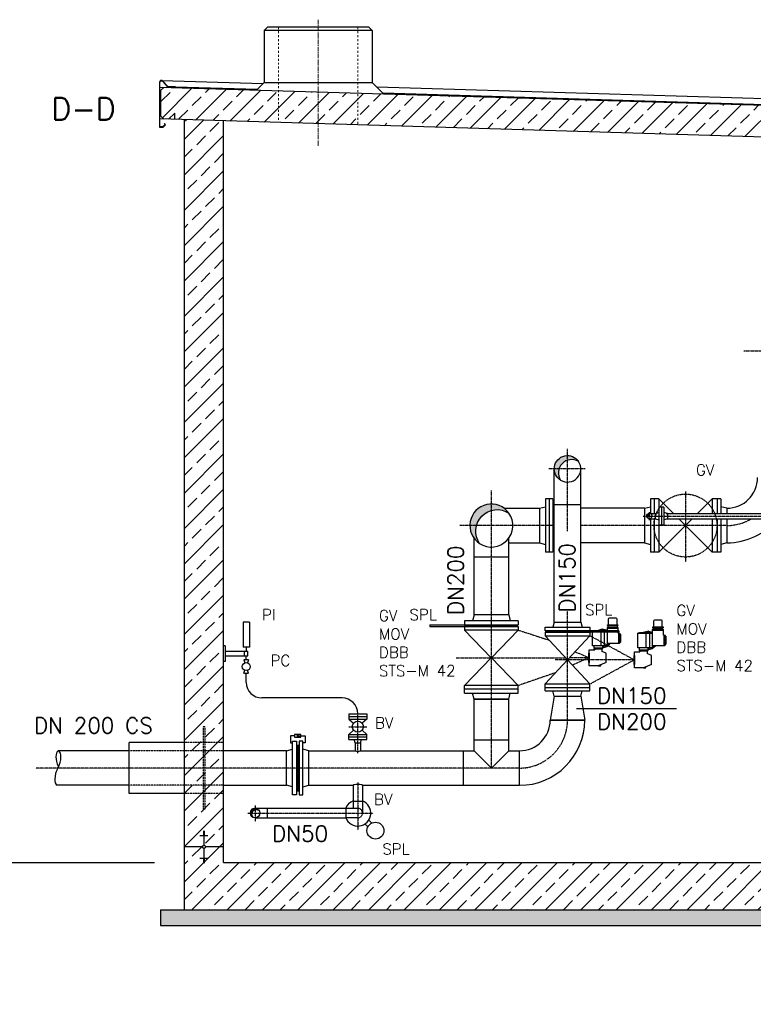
# Model space of a CAD drawing. Header units: millimetres. Extents: x -197187 to 241957296, y -45270 to 70505.
# Tile 106 of 116: x 82992 to 87648, y 2478 to 8730. Entities that reach past the tile are written whole.
import ezdxf

# ---------------------------------------------------------------- set-up
doc = ezdxf.new("R2010")
doc.units = ezdxf.units.MM
doc.header["$LTSCALE"] = 0.5
for name, pattern in [('DASHDOT', [1, 0.5, -0.25, 0, -0.25]), ('HIDDEN', [0.375, 0.25, -0.125]), ('JIS_02_1.0', [2, 1, -1]), ('MITTE2', [28.575, 19.05, -3.175, 3.175, -3.175])]:
    doc.linetypes.add(name, pattern=pattern)
for name, color, linetype in [('21', 7, 'Continuous'), ('4', 7, 'Continuous'), ('41', 7, 'Continuous'), ('42', 7, 'Continuous'), ('BEMAßUNG', 7, 'Continuous'), ('Beschriftung', 7, 'Continuous'), ('P-MU025ENTLÜ', 7, 'Continuous'), ('P-MU050ENTL', 7, 'Continuous'), ('P-MU150AUSL', 7, 'Continuous'), ('P-MU150EINL', 7, 'Continuous'), ('P-MU200AUSL', 7, 'Continuous'), ('P-MU200EINL', 7, 'Continuous')]:
    doc.layers.add(name, color=color, linetype=linetype)
doc.styles.add('ROMANS', font='ROMANS', dxfattribs={"height": 0.2})

msp = doc.modelspace()

# ---------------------------------------------------------------- hatches: boundary and pattern name
at = {"lineweight": 5}
h = msp.add_hatch(dxfattribs=at)
h.set_pattern_fill('ANSI33', color=256, scale=25)
h.set_pattern_definition([(45, (128314.58, -19317.34), (-112.2532, 112.2532), []), (45, (128426.83, -19317.34), (-112.2532, 112.2532), [79.375, -39.6875])])
h.paths.add_polyline_path([(83886.261, 8280.693), (83906.252, 8300.093), (94915.721, 7969.809), (94935.712, 7949.209), (94935.712, 7788.471), (94915.721, 7769.071), (94885.78, 7769.969), (94845.78, 7811.169), (94845.78, 7771.169), (83906.252, 8099.355), (83886.261, 8119.955)])
h = msp.add_hatch(dxfattribs=at)
h.set_pattern_fill('ANSI33', color=256, scale=25)
h.set_pattern_definition([(45, (128314.79, -19369.34), (-112.2532, 112.2532), []), (45, (128427.04, -19369.34), (-112.2532, 112.2532), [79.375, -39.6875])])
h.paths.add_polyline_path([(94785.78, 7772.969), (94535.78, 7780.469), (94535.78, 3378.469), (88550.78, 3378.469), (88550.78, 3348.469), (88520.78, 3348.469), (88520.78, 2878.469), (88020.78, 2878.469), (88020.78, 3378.469), (84285.78, 3378.469), (84285.78, 8087.969), (84037.648, 8095.413), (84035.78, 3078.469), (87770.78, 3078.469), (87770.78, 2578.469), (88770.78, 2578.469), (88770.78, 3078.469), (94785.78, 3078.469)])
h = msp.add_hatch(color=256)
h.dxf.hatch_style = 1
h.paths.add_polyline_path([(84750.032, 4183.339), (84759.404, 4177.928), (84759.404, 4188.749)])
h = msp.add_hatch(dxfattribs=at)
h.set_pattern_fill('NET3', color=256, angle=90)
h.set_pattern_definition([(90, (81341.4745, 48543.0863), (-3.175, 2e-16), []), (150, (81341.4745, 48543.0863), (-1.5875, -2.74963066), []), (210, (81341.4745, 48543.0863), (1.5875, -2.74963066), [])])
h.paths.add_polyline_path([(84747.78, 3978.469), (84747.78, 3833.603), (84764.78, 3833.603), (84764.78, 3978.469)])
h.paths.add_polyline_path([(84747.78, 4123.335), (84747.78, 3978.469), (84764.78, 3978.469), (84764.78, 4123.335)])
at = {"layer": 'Beschriftung', "lineweight": 5}
h = msp.add_hatch(dxfattribs=at)
h.set_pattern_fill('BETON_UNBEWEHRT', color=256, scale=200, angle=90, pattern_type=2)
h.set_pattern_definition([(135, (84035.78, 48240.51), (-35.35534, -35.35534), [25, -12.5])])
h.paths.add_polyline_path([(87770.78, 3078.469), (83885.78, 3078.469), (83885.78, 2978.469), (87770.78, 2978.469)])
h.paths.add_polyline_path([(88770.78, 2578.469), (87770.78, 2578.469), (87770.78, 2478.469), (88770.78, 2478.469)])
h.paths.add_polyline_path([(94935.78, 3078.469), (88770.78, 3078.469), (88770.78, 2978.469), (94935.78, 2978.469)])
at = {"layer": 'P-MU025ENTLÜ', "linetype": 'Continuous', "ltscale": 10}
h = msp.add_hatch(color=256, dxfattribs=at)
h.paths.add_polyline_path([(86988.78, 5595.319), (86988.78, 5592.251, -0.18970256), (87000.595, 5590.482, 0.19675907)])
h.paths.add_polyline_path([(86988.78, 5592.251), (86988.78, 5595.319, 0.41421356), (86971.93, 5578.469), (86976.266, 5578.469, -0.31333681)])
h.paths.add_polyline_path([(86976.266, 5578.469), (86971.93, 5578.469, 0.33714491), (86984.284, 5562.23, -0.30307583)])
at = {"layer": 'P-MU150EINL', "linetype": 'Continuous', "ltscale": 10}
h = msp.add_hatch(color=256, dxfattribs=at)
h.paths.add_polyline_path([(86468.78, 5962.619), (86468.78, 5933.244, -0.21881035), (86538.627, 5925.4, 0.24980206)])
h.paths.add_polyline_path([(86468.78, 5933.244), (86468.78, 5962.619, 0.41421356), (86384.63, 5878.469), (86414.861, 5878.469, -0.24168079)])
h.paths.add_polyline_path([(86414.861, 5878.469), (86384.63, 5878.469, 0.26284964), (86425.324, 5806.408, -0.22752932)])
at = {"layer": 'P-MU200EINL', "linetype": 'Continuous', "ltscale": 10}
h = msp.add_hatch(color=256, dxfattribs=at)
h.paths.add_polyline_path([(86097.367, 5597.086, 0.24392992), (85985.78, 5654.969), (85985.78, 5614.531, -0.21655423)])
h.paths.add_polyline_path([(85849.28, 5518.469), (85890.559, 5518.469, -0.26514265), (85985.78, 5614.531), (85985.78, 5654.969, 0.41421356)], flags=17)
h.paths.add_polyline_path([(85890.559, 5518.469), (85849.28, 5518.469, 0.25246547), (85910.791, 5404.412, -0.22267638)])
h = msp.add_hatch(dxfattribs=at)
h.set_pattern_fill('ANSI31', color=256, style=0)
h.set_pattern_definition([(45, (96126.40511, -11424.36843), (-0.08838834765, 0.08838834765), [])])
h.paths.add_polyline_path([(84485.78, 3723.069), (84485.78, 3714.307, -0.25950715), (84512.616, 3706.66, 0.28149238)])
h.paths.add_polyline_path([(84485.78, 3714.307), (84485.78, 3723.069, 0.41421356), (84455.63, 3692.919), (84464.392, 3692.919, -0.28494192)])
h.paths.add_polyline_path([(84464.392, 3692.919), (84455.63, 3692.919, 0.28149238), (84472.039, 3666.082, -0.25950715)])

# ---------------------------------------------------------------- linework, layer by layer
at = {"linetype": 'MITTE2', "lineweight": 18, "ltscale": 3}
msp.add_line((84885.987, 7930.47), (84885.987, 8730.47), dxfattribs=at)
for p, q in [((84543.694, 8662.47), (84563.694, 8682.47)), ((84543.694, 8662.47), (84543.694, 8332.47)), ((85228.694, 8662.47), (84543.694, 8662.47)), ((85208.694, 8682.47), (84563.694, 8682.47)), ((85228.694, 8662.47), (85208.694, 8682.47)), ((85228.694, 8662.47), (85228.694, 8332.47)), ((83890.779, 8344.224), (84536.089, 8324.865)), ((84543.694, 8332.47), (84493.694, 8282.47)), ((84543.694, 8332.47), (85228.694, 8332.47)), ((85228.694, 8332.47), (85302.972, 8258.191)), ((94915.721, 7969.809), (83880.779, 8300.857)), ((83886.261, 8280.693), (83906.252, 8300.093)), ((83886.261, 8280.693), (83886.261, 8119.955)), ((84498.448, 8287.224), (83980.734, 8302.861)), ((83980.794, 8304.86), (84500.429, 8289.205)), ((85257.954, 8303.209), (96376.477, 7969.653)), ((85295.922, 8265.241), (96339.847, 7932.536)), ((96290.698, 7931.061), (85298.091, 8263.072)), ((83976.194, 8137.257), (83936.194, 8098.457)), ((83976.194, 8097.257), (83976.194, 8137.257)), ((94845.78, 7771.169), (83880.779, 8100.119)), ((83906.252, 8099.355), (83886.261, 8119.955)), ((86788.295, 4885.735), (86722.396, 4885.735)), ((86681.379, 4755.028), (86681.379, 4840.469)), ((86704.3, 4755.028), (86704.3, 4840.469)), ((86790.829, 4871.458), (86719.863, 4871.458)), ((86719.863, 4871.458), (86719.863, 4850.469)), ((86790.829, 4865.727), (86719.863, 4865.727)), ((86719.863, 4840.469), (86719.863, 4755.028)), ((86790.829, 4850.469), (86790.829, 4871.458)), ((86790.829, 4834.626), (86790.829, 4840.469)), ((86796.559, 4834.626), (86790.829, 4834.626)), ((86792.344, 4834.626), (86792.344, 4768.727)), ((86796.559, 4834.626), (86808.02, 4823.165)), ((86796.559, 4834.626), (86796.559, 4768.727)), ((86808.02, 4780.188), (86808.02, 4823.165)), ((86968.601, 4742.023), (86968.601, 4835.321)), ((86991.522, 4742.023), (86991.522, 4835.321)), ((87078.051, 4858.453), (87007.084, 4858.453)), ((87007.084, 4858.453), (87007.084, 4742.023)), ((87078.051, 4852.722), (87007.084, 4852.722)), ((87075.517, 4872.73), (87009.618, 4872.73)), ((87078.051, 4821.621), (87078.051, 4858.453)), ((87083.781, 4821.621), (87078.051, 4821.621)), ((87079.566, 4821.621), (87079.566, 4755.722)), ((87083.781, 4821.621), (87095.242, 4810.161)), ((87083.781, 4821.621), (87083.781, 4755.722)), ((86796.559, 4768.727), (86719.863, 4768.727)), ((86796.559, 4768.727), (86808.02, 4780.188)), ((87083.781, 4755.722), (87007.084, 4755.722)), ((87083.781, 4755.722), (87095.242, 4767.183)), ((87095.242, 4767.183), (87095.242, 4810.161)), ((86635.536, 4742.484), (86692.84, 4742.484)), ((86635.536, 4738.704), (86641.266, 4732.974)), ((86687.109, 4732.974), (86641.266, 4732.974)), ((86641.266, 4732.974), (86641.266, 4728.614)), ((86692.84, 4738.704), (86687.109, 4732.974)), ((86687.109, 4732.974), (86687.109, 4718.847)), ((86714.615, 4707.125), (86687.109, 4718.847)), ((86714.615, 4649.822), (86714.615, 4707.125)), ((86922.758, 4729.479), (86980.062, 4729.479)), ((86922.758, 4725.699), (86928.488, 4719.969)), ((86974.331, 4719.969), (86928.488, 4719.969)), ((86928.488, 4719.969), (86928.488, 4715.61)), ((86980.062, 4725.699), (86974.331, 4719.969)), ((86974.331, 4719.969), (86974.331, 4705.842)), ((87001.837, 4694.121), (86974.331, 4705.842)), ((87001.837, 4636.817), (87001.837, 4694.121)), ((86714.615, 4649.822), (86664.188, 4628.333)), ((86664.188, 4628.333), (86679.34, 4628.333)), ((86679.34, 4628.333), (86679.34, 4634.79)), ((87001.837, 4636.817), (86951.41, 4615.328)), ((86951.41, 4615.328), (86966.562, 4615.328)), ((86966.562, 4615.328), (86966.562, 4621.785)), ((84747.78, 4123.335), (84764.78, 4123.335)), ((84747.78, 3833.603), (84764.78, 3833.603)), ((84155.78, 3578.122), (84165.78, 3578.122)), ((84155.78, 3574.602), (84165.78, 3574.602)), ((84155.78, 3571.082), (84165.78, 3571.082)), ((84155.78, 3567.563), (84165.78, 3567.563)), ((84155.78, 3564.043), (84165.78, 3564.043)), ((84160.78, 3578.469), (84160.78, 3488.822)), ((84135.78, 3549.963), (84185.78, 3549.963)), ((84155.78, 3560.523), (84165.78, 3560.523)), ((84155.78, 3557.003), (84165.78, 3557.003)), ((84155.78, 3553.483), (84165.78, 3553.483)), ((84150.427, 3478.469), (84035.78, 3478.469)), ((84160.78, 3468.116), (84160.78, 3378.469)), ((84285.78, 3478.469), (84171.132, 3478.469)), ((84135.78, 3406.975), (84185.78, 3406.975)), ((84155.78, 3403.455), (84165.78, 3403.455)), ((84155.78, 3399.935), (84165.78, 3399.935)), ((84155.78, 3396.415), (84165.78, 3396.415)), ((84155.78, 3392.895), (84165.78, 3392.895)), ((84155.78, 3389.375), (84165.78, 3389.375)), ((84155.78, 3385.856), (84165.78, 3385.856)), ((84155.78, 3382.336), (84165.78, 3382.336)), ((84155.78, 3378.816), (84165.78, 3378.816)), ((83885.78, 3078.469), (87770.78, 3078.469)), ((83885.78, 3078.469), (83885.78, 2978.469)), ((83885.78, 2978.469), (87770.78, 2978.469))]:
    msp.add_line(p, q)
at = {"linetype": 'JIS_02_1.0', "lineweight": 18, "ltscale": 25}
for p, q in [((84633.694, 8682.47), (84633.694, 8077.532)), ((85138.694, 8682.47), (85138.694, 8062.382))]:
    msp.add_line(p, q, dxfattribs=at)
for points in [[(83914.922, 8063.658), (83900.779, 8049.516), (83880.779, 8049.516), (83880.779, 8332.224, -0.67907867), (83898.059, 8339.08), (83930.757, 8304.36), (83980.734, 8302.861), (83980.794, 8304.86), (83931.645, 8306.334), (83899.515, 8340.451, 0.67907867), (83878.779, 8332.224), (83878.779, 8047.516), (83901.608, 8047.516), (83917.75, 8063.658), (83909.265, 8072.143), (83907.85, 8070.729)], [(86783.079, 4888.6), (86783.079, 4924.13, 0.41421356), (86777.349, 4929.86), (86733.343, 4929.86, 0.41421356), (86727.613, 4924.13), (86727.613, 4888.6)], [(87070.301, 4875.595), (87070.301, 4911.125, 0.41421356), (87064.571, 4916.855), (87020.565, 4916.855, 0.41421356), (87014.834, 4911.125), (87014.834, 4875.595)]]:
    msp.add_lwpolyline(points, format="xyb", close=True)
for points in [[(86722.396, 4882.87), (86722.396, 4888.6), (86788.295, 4888.6), (86788.295, 4882.87)], [(86727.613, 4871.458), (86727.613, 4882.87), (86783.079, 4882.87), (86783.079, 4871.458)], [(87009.618, 4869.865), (87009.618, 4875.595), (87075.517, 4875.595), (87075.517, 4869.865)], [(87014.834, 4858.453), (87014.834, 4869.865), (87070.301, 4869.865), (87070.301, 4858.453)], [(86604.592, 4649.822), (86604.592, 4707.125), (86606.884, 4707.125), (86606.884, 4649.822)], [(86891.814, 4636.817), (86891.814, 4694.121), (86894.106, 4694.121), (86894.106, 4636.817)], [(84776.528, 4174.348), (84776.528, 4192.33), (84736.032, 4192.33), (84736.032, 4174.348)], [(84723.78, 3808.469), (84723.78, 4148.469), (84747.78, 4148.469), (84747.78, 3808.469)], [(84750.032, 4183.339), (84759.404, 4177.928), (84759.404, 4188.749)], [(84788.78, 3808.469), (84788.78, 4148.469), (84764.78, 4148.469), (84764.78, 3808.469)]]:
    msp.add_lwpolyline(points, close=True)
for points in [[(86719.863, 4755.028), (86626.94, 4755.028), (86626.94, 4840.469)], [(87007.084, 4742.023), (86914.162, 4742.023), (86914.162, 4835.321), (87007.084, 4835.321)], [(86635.536, 4755.028), (86635.536, 4738.704), (86692.84, 4738.704), (86692.84, 4755.028)], [(86664.188, 4628.333), (86606.884, 4628.333), (86606.884, 4728.614), (86641.266, 4728.614)], [(86951.41, 4615.328), (86894.106, 4615.328), (86894.106, 4715.61), (86928.488, 4715.61)], [(86922.758, 4742.023), (86922.758, 4725.699), (86980.062, 4725.699), (86980.062, 4742.023)], [(84736.032, 4183.339), (84709.607, 4183.339), (84709.607, 4138.792), (84723.78, 4138.792)], [(84756.28, 4183.339), (84802.952, 4183.339), (84802.952, 4138.792), (84788.78, 4138.792)], [(84723.78, 3858.737), (84685.78, 3868.919), (84685.78, 4088.019), (84723.78, 4098.201)], [(84788.78, 3858.737), (84826.78, 3868.919), (84826.78, 4088.019), (84788.78, 4098.201)]]:
    msp.add_lwpolyline(points)
msp.add_circle((84160.78, 3478.469), 10.353)
for centre, radius, start, end in [((86692.84, 4399.966), 453.177, 86.5814268, 96.226635), ((86692.84, 4801.677), 57.304, 61.8635091, 117.8305168), ((86692.84, 4854.682), 5.73, 46.5813807, 133.4186193), ((86980.062, 4386.961), 453.177, 86.5814268, 98.3613833), ((86980.062, 4788.672), 57.304, 61.8635091, 117.8305168), ((86980.062, 4841.678), 5.73, 46.5813807, 133.4186193), ((86692.84, 4801.677), 57.304, 270, 324.9003678), ((86692.84, 4801.677), 48.708, 270, 286.7200657), ((86692.84, 4801.677), 48.708, 303.6964219, 317.4315458), ((86980.062, 4788.672), 57.304, 270, 324.9003678), ((86980.062, 4788.672), 48.708, 303.6964219, 317.4315458), ((86980.062, 4788.672), 48.708, 270, 286.7200657)]:
    msp.add_arc(centre, radius, start, end)
at = {"layer": '21', "linetype": 'Continuous', "ltscale": 10}
for p, q in [((84035.78, 8095.469), (84035.78, 3078.469)), ((84429.5, 4523.569), (84429.5, 4580.419)), ((86359.23, 4283.469), (86578.33, 4283.469)), ((84285.78, 3378.469), (87990.78, 3378.469))]:
    msp.add_line(p, q, dxfattribs=at)
at = {"layer": '41', "linetype": 'Continuous', "ltscale": 10}
for p, q in [((84285.78, 3378.469), (84285.78, 8087.969)), ((84409.5, 4905.419), (84409.5, 4745.419)), ((84449.5, 4905.419), (84409.5, 4905.419)), ((84449.5, 4905.419), (84449.5, 4745.419)), ((84295.78, 4755.419), (84285.78, 4755.419)), ((84295.78, 4755.419), (84295.78, 4655.419)), ((84295.78, 4720.419), (84439.5, 4720.419)), ((84295.78, 4690.419), (84439.5, 4690.419)), ((84449.5, 4745.419), (84409.5, 4745.419)), ((84419.5, 4690.419), (84419.5, 4720.419)), ((84429.5, 4745.419), (84429.5, 4720.419)), ((84429.5, 4665.419), (84429.5, 4690.419)), ((84439.5, 4690.419), (84439.5, 4720.419)), ((84295.78, 4655.419), (84285.78, 4655.419)), ((84444.5, 4665.419), (84414.5, 4665.419)), ((84414.5, 4665.419), (84421.179, 4646.494)), ((84444.5, 4665.419), (84437.82, 4646.494)), ((84444.5, 4665.419), (84437.82, 4646.494)), ((84414.5, 4580.419), (84421.179, 4599.344)), ((84414.5, 4580.419), (84444.5, 4580.419)), ((84444.5, 4580.419), (84437.82, 4599.344)), ((85037.78, 4423.569), (84529.5, 4423.569)), ((85080.28, 4322.019), (85195.28, 4322.019)), ((85080.28, 4322.019), (85080.28, 4290.019)), ((85195.28, 4322.019), (85195.28, 4290.019)), ((85080.28, 4306.019), (85195.28, 4306.019)), ((85080.28, 4290.019), (85195.28, 4290.019)), ((85080.28, 4290.019), (85111.141, 4263.72)), ((85195.28, 4290.019), (85164.419, 4263.72)), ((85080.28, 4192.019), (85111.141, 4218.318)), ((85080.28, 4160.019), (85080.28, 4192.019)), ((85080.28, 4192.019), (85195.28, 4192.019)), ((85195.28, 4192.019), (85164.419, 4218.318)), ((85195.28, 4160.019), (85195.28, 4192.019)), ((85080.28, 4176.019), (85195.28, 4176.019)), ((85080.28, 4160.019), (85195.28, 4160.019)), ((85120.93, 4138.019), (85115.035, 4160.019)), ((85120.93, 4138.019), (85154.63, 4138.019)), ((85120.93, 4138.019), (85120.93, 4088.019)), ((85154.63, 4138.019), (85160.525, 4160.019)), ((85154.63, 4138.019), (85154.63, 4088.019))]:
    msp.add_line(p, q, dxfattribs=at)
at = {"layer": '41', "linetype": 'DASHDOT', "ltscale": 10}
for p, q in [((85137.78, 4073.199), (85137.78, 4322.019)), ((85080.28, 4241.019), (85195.28, 4241.019))]:
    msp.add_line(p, q, dxfattribs=at)
at = {"layer": '41', "linetype": 'Continuous', "ltscale": 10}
for centre, radius in [((84429.5, 4622.919), 25), ((85137.78, 4241.019), 35)]:
    msp.add_circle(centre, radius, dxfattribs=at)
for centre, start, end in [((84529.5, 4523.569), 180, 270), ((85037.78, 4323.569), 0, 90)]:
    msp.add_arc(centre, 100, start, end, dxfattribs=at)
msp.add_ellipse((85137.78, 4088.019), major_axis=(16.85, 0), ratio=0.1011454, start_param=3.14159265, end_param=6.28318531, dxfattribs=at)
at = {"layer": 'BEMAßUNG', "linetype": 'Continuous', "ltscale": 10}
msp.add_line((82797.705, 3378.469), (83848.19, 3378.469), dxfattribs=at)
at = {"layer": 'P-MU025ENTLÜ', "linetype": 'Continuous', "ltscale": 10}
for p, q in [((87048.78, 5635.969), (87048.78, 5520.969)), ((87080.78, 5635.969), (87048.78, 5635.969)), ((87064.78, 5635.969), (87064.78, 5520.969)), ((87080.78, 5635.969), (87080.78, 5520.969)), ((86988.78, 5595.319), (87026.78, 5595.319)), ((87026.78, 5595.319), (87048.78, 5601.214)), ((87026.78, 5561.619), (87026.78, 5595.319)), ((87026.78, 5561.619), (87026.78, 5595.319)), ((87102.78, 5595.319), (87080.78, 5601.214)), ((87095.78, 5595.319), (89005.685, 5595.319)), ((87102.78, 5595.319), (87102.78, 5561.619)), ((86988.78, 5561.619), (87026.78, 5561.619)), ((87026.78, 5561.619), (87048.78, 5555.724)), ((87080.78, 5520.969), (87048.78, 5520.969)), ((87102.78, 5561.619), (87080.78, 5555.724)), ((87095.78, 5561.619), (88984.467, 5561.619))]:
    msp.add_line(p, q, dxfattribs=at)
at = {"layer": 'P-MU025ENTLÜ', "linetype": 'DASHDOT', "ltscale": 10}
for p, q in [((86949.757, 5578.469), (90942.93, 5578.469)), ((86988.78, 5552.663), (86988.78, 5603.543))]:
    msp.add_line(p, q, dxfattribs=at)
at = {"layer": 'P-MU025ENTLÜ', "linetype": 'Continuous', "ltscale": 10}
msp.add_circle((86988.78, 5578.469), 16.85, dxfattribs=at)
msp.add_arc((86992.44, 5576.356), 16.311, 60, 240, dxfattribs=at)
at = {"layer": 'P-MU050ENTL', "linetype": 'DASHDOT', "ltscale": 10}
for p, q in [((85137.78, 3885.864), (85137.78, 3584.512)), ((84438.885, 3692.919), (85235.852, 3692.919)), ((84485.78, 3740.878), (84485.78, 3639.507))]:
    msp.add_line(p, q, dxfattribs=at)
at = {"layer": 'P-MU050ENTL', "linetype": 'Continuous', "ltscale": 10}
for p, q in [((85107.63, 3868.919), (85107.63, 3723.069)), ((85167.93, 3868.919), (85167.93, 3692.919)), ((85107.63, 3768.919), (85167.93, 3768.919)), ((85207.163, 3648.285), (85226.128, 3629.32)), ((85182.414, 3623.536), (85201.379, 3604.571))]:
    msp.add_line(p, q, dxfattribs=at)
at = {"layer": 'P-MU050ENTL', "linetype": 'DASHDOT', "ltscale": 8}
for p, q in [((84561.78, 3723.069), (84561.78, 3662.769)), ((85061.78, 3723.069), (85061.78, 3662.769))]:
    msp.add_line(p, q, dxfattribs=at)
at = {"layer": 'P-MU050ENTL', "linetype": 'Continuous', "ltscale": 10}
msp.add_circle((85249.503, 3581.196), 53.5, dxfattribs=at)
for radius, start, end in [(82.5, 111.4355583, 158.5644417), (30.15, 357.4634278, 0.3400389)]:
    msp.add_arc((85137.78, 3692.919), radius, start, end, dxfattribs=at)
at = {"layer": 'P-MU050ENTL', "linetype": 'DASHDOT', "ltscale": 8}
msp.add_arc((85137.78, 3692.919), 30.15, 269.9999167, 90.0000833, dxfattribs=at)
at = {"layer": 'P-MU150AUSL', "linetype": 'Continuous', "ltscale": 10}
for p, q in [((86795.28, 4850.469), (86326.28, 4850.469)), ((86795.28, 4840.469), (86326.28, 4840.469)), ((86348.78, 4840.469), (86348.78, 4850.469)), ((86795.28, 4850.469), (86795.28, 4840.469))]:
    msp.add_line(p, q, dxfattribs=at)
at = {"layer": 'P-MU150EINL', "linetype": 'DASHDOT', "ltscale": 10}
for p, q in [((86468.78, 5482.242), (86468.78, 6004.833)), ((86581.229, 5878.469), (86349.295, 5878.469)), ((86468.78, 4283.469), (86468.78, 4975.982))]:
    msp.add_line(p, q, dxfattribs=at)
at = {"layer": 'P-MU150EINL', "linetype": 'Continuous', "ltscale": 10}
for p, q in [((86384.63, 4905.469), (86384.63, 5878.469)), ((86552.93, 4905.469), (86552.93, 5878.469)), ((86552.93, 5649.469), (86384.63, 5649.469)), ((86384.63, 4905.469), (86375.788, 4872.469)), ((86384.63, 4905.469), (86552.93, 4905.469)), ((86552.93, 4905.469), (86561.772, 4872.469)), ((86326.28, 4840.469), (86611.28, 4840.469)), ((86326.28, 4840.469), (86326.28, 4818.469)), ((86326.28, 4818.469), (86611.28, 4818.469)), ((86326.28, 4818.469), (86468.78, 4665.469)), ((86611.28, 4818.469), (86468.78, 4665.469)), ((86611.28, 4840.469), (86611.28, 4818.469)), ((86326.28, 4512.469), (86468.78, 4665.469)), ((86611.28, 4512.469), (86468.78, 4665.469)), ((86326.28, 4512.469), (86611.28, 4512.469)), ((86326.28, 4490.469), (86611.28, 4490.469))]:
    msp.add_line(p, q, dxfattribs=at)
msp.add_lwpolyline([(86425.324, 5806.408, -1.24609057), (86538.627, 5925.4, 0.80250989), (86425.324, 5806.408)], format="xyb", dxfattribs=at)
msp.add_lwpolyline([(86326.28, 4872.469), (86611.28, 4872.469), (86611.28, 4850.469), (86326.28, 4850.469)], close=True, dxfattribs=at)
msp.add_arc((86468.78, 5878.469), 84.15, 238.908175, 33.897725, dxfattribs=at)
at = {"layer": 'P-MU200AUSL', "linetype": 'HIDDEN', "ltscale": 10}
for p, q in [((84155.78, 4240.419), (84155.78, 3716.519)), ((84165.78, 4240.419), (84155.78, 4240.419)), ((84165.78, 4240.419), (84165.78, 3716.519)), ((84285.78, 4140.419), (84035.78, 4140.419)), ((84285.78, 3816.519), (84035.78, 3816.519)), ((84165.78, 3716.519), (84155.78, 3716.519))]:
    msp.add_line(p, q, dxfattribs=at)
at = {"layer": 'P-MU200AUSL', "ltscale": 100}
for p, q in [((84035.78, 4140.419), (83685.78, 4140.419)), ((83685.78, 3816.519), (83685.78, 4140.419)), ((84035.78, 3816.519), (83685.78, 3816.519))]:
    msp.add_line(p, q, dxfattribs=at)
at = {"layer": 'P-MU200EINL', "linetype": 'DASHDOT', "ltscale": 10}
for p, q in [((87587.656, 6628.469), (88836.78, 6628.469)), ((85985.78, 3978.469), (85985.78, 5740.023)), ((87217.78, 5734.631), (87217.78, 5286.162)), ((86384.63, 5518.469), (85786.08, 5518.469)), ((87479.78, 5518.469), (86552.93, 5518.469)), ((86155.78, 4854.469), (86351.717, 4791.157)), ((86891.814, 4665.469), (86611.28, 4818.469)), ((86517.173, 4717.428), (86604.592, 4678.474)), ((85762.172, 4678.469), (86454.352, 4678.469)), ((86891.814, 4665.469), (86389.23, 4665.469)), ((86604.592, 4678.474), (86480.881, 4678.461)), ((86604.592, 4678.474), (86500.055, 4631.889)), ((86611.28, 4512.469), (86891.814, 4665.469)), ((86393.122, 4584.236), (86155.78, 4502.469)), ((86163.78, 3978.469), (83093.758, 3978.469))]:
    msp.add_line(p, q, dxfattribs=at)
at = {"layer": 'P-MU200EINL', "linetype": 'Continuous', "ltscale": 10}
for p, q in [((86067.211, 5628.019), (86290.78, 5628.019)), ((86290.78, 5628.019), (86328.78, 5638.201)), ((86290.78, 5628.019), (86290.78, 5408.919)), ((86374.78, 5688.469), (86328.78, 5688.469)), ((86328.78, 5688.469), (86328.78, 5348.469)), ((86352.78, 5688.469), (86352.78, 5348.469)), ((86374.78, 5688.469), (86374.78, 5348.469)), ((86384.63, 5636.098), (86376.78, 5638.201)), ((86956.78, 5628.019), (86994.78, 5638.201)), ((86956.78, 5628.019), (86956.78, 5408.919)), ((87047.78, 5688.469), (86994.78, 5688.469)), ((86994.78, 5688.469), (86994.78, 5595.319)), ((87017.78, 5688.469), (87017.78, 5595.319)), ((87047.78, 5688.469), (87047.78, 5348.469)), ((87140.93, 5595.319), (87047.78, 5688.469)), ((87387.78, 5688.469), (87294.63, 5595.319)), ((87441.78, 5688.469), (87387.78, 5688.469)), ((87387.78, 5688.469), (87387.78, 5595.319)), ((87417.78, 5688.469), (87417.78, 5595.319)), ((87441.78, 5688.469), (87441.78, 5595.319)), ((87479.78, 5628.019), (87441.78, 5638.201)), ((87479.78, 5628.019), (87479.78, 5595.319)), ((86994.78, 5561.619), (86994.78, 5348.469)), ((87017.78, 5561.619), (87017.78, 5348.469)), ((87260.93, 5561.619), (87047.78, 5348.469)), ((87387.78, 5348.469), (87174.63, 5561.619)), ((87387.78, 5561.619), (87387.78, 5348.469)), ((87417.78, 5561.619), (87417.78, 5348.469)), ((87441.78, 5561.619), (87441.78, 5348.469)), ((87479.78, 5561.619), (87479.78, 5408.919)), ((85876.23, 4950.469), (85876.23, 5437.038)), ((86095.33, 4950.469), (86095.33, 5437.038)), ((86095.33, 5408.919), (86290.78, 5408.919)), ((86290.78, 5408.919), (86328.78, 5398.737)), ((86384.63, 5400.84), (86376.78, 5398.737)), ((86956.78, 5408.919), (86994.78, 5398.737)), ((87479.78, 5408.919), (87441.78, 5398.737)), ((86095.33, 5318.469), (85876.23, 5318.469)), ((86374.78, 5348.469), (86328.78, 5348.469)), ((87047.78, 5348.469), (86994.78, 5348.469)), ((87441.78, 5348.469), (87387.78, 5348.469)), ((85876.23, 4950.469), (85866.048, 4912.469)), ((86095.33, 4950.469), (85876.23, 4950.469)), ((86095.33, 4950.469), (86105.512, 4912.469)), ((85595.78, 4888.469), (85595.78, 4878.469)), ((85595.78, 4888.469), (86155.78, 4888.469)), ((85595.78, 4878.469), (86155.78, 4878.469)), ((86155.78, 4912.469), (85815.78, 4912.469)), ((85815.78, 4912.469), (85815.78, 4888.469)), ((86155.78, 4878.469), (85815.78, 4878.469)), ((85815.78, 4878.469), (85815.78, 4854.469)), ((86126.115, 4878.469), (86126.115, 4888.469)), ((86155.78, 4912.469), (86155.78, 4888.469)), ((86155.78, 4878.469), (86155.78, 4854.469)), ((86155.78, 4854.469), (85815.78, 4854.469)), ((85984.795, 4678.469), (85815.78, 4854.469)), ((86155.78, 4854.469), (85986.765, 4678.469)), ((85815.78, 4502.469), (85984.795, 4678.469)), ((85986.765, 4678.469), (86155.78, 4502.469)), ((85815.78, 4478.469), (85815.78, 4502.469)), ((86155.78, 4502.469), (85815.78, 4502.469)), ((86155.78, 4478.469), (86155.78, 4502.469)), ((86326.28, 4468.469), (86326.28, 4512.469)), ((86611.28, 4468.469), (86611.28, 4512.469)), ((86155.78, 4478.469), (85815.78, 4478.469)), ((85815.78, 4454.469), (85815.78, 4478.469)), ((85815.78, 4454.469), (86155.78, 4454.469)), ((85876.23, 4416.469), (85866.048, 4454.469)), ((86095.33, 4416.469), (86105.512, 4454.469)), ((86155.78, 4454.469), (86155.78, 4478.469)), ((86326.28, 4468.469), (86611.28, 4468.469)), ((86384.63, 4435.469), (86375.788, 4468.469)), ((86552.93, 4435.469), (86561.772, 4468.469)), ((85876.23, 4088.019), (85876.23, 4416.469)), ((85876.23, 4416.469), (86095.33, 4416.469)), ((86095.33, 4416.469), (85876.23, 4416.469)), ((86095.33, 4088.019), (86095.33, 4416.469)), ((86384.63, 4435.469), (86359.23, 4283.469)), ((86384.63, 4435.469), (86552.93, 4435.469)), ((86552.93, 4435.469), (86578.33, 4283.469)), ((86526.64, 4356.482), (87160.319, 4356.482)), ((86578.33, 4283.469), (86359.23, 4283.469)), ((86095.33, 4156.469), (85876.23, 4156.469)), ((83685.78, 4088.019), (83237.089, 4088.019)), ((84826.78, 4088.019), (85120.93, 4088.019)), ((84826.78, 3868.919), (84826.78, 4088.019)), ((85154.63, 4088.019), (85876.23, 4088.019)), ((85807.78, 3868.919), (85807.78, 4088.019)), ((85876.23, 4088.019), (85985.78, 3978.469)), ((85985.78, 3978.469), (86095.33, 4088.019)), ((86095.33, 4088.019), (86163.78, 4088.019)), ((86163.78, 3868.919), (86163.78, 4088.019)), ((83685.78, 3868.919), (83230.265, 3868.919)), ((84826.78, 3868.919), (85107.63, 3868.919)), ((85167.93, 3868.919), (86163.78, 3868.919)), ((84485.78, 3723.069), (85061.78, 3723.069)), ((85061.78, 3723.069), (85137.78, 3723.069)), ((84485.78, 3662.769), (85061.78, 3662.769)), ((85137.78, 3662.769), (85061.78, 3662.769))]:
    msp.add_line(p, q, dxfattribs=at)
at = {"layer": 'P-MU200EINL', "linetype": 'Continuous'}
for p, q in [((86956.78, 5628.019), (86552.93, 5628.019)), ((86956.78, 5408.919), (86552.93, 5408.919))]:
    msp.add_line(p, q, dxfattribs=at)
at = {"layer": 'P-MU200EINL', "linetype": 'HIDDEN', "ltscale": 10}
for p, q in [((84285.78, 4088.019), (83685.78, 4088.019)), ((84285.78, 3868.919), (83685.78, 3868.919))]:
    msp.add_line(p, q, dxfattribs=at)
at = {"layer": 'P-MU200EINL', "linetype": 'Continuous', "ltscale": 10}
msp.add_lwpolyline([(86097.367, 5597.086, 1.20782908), (85910.791, 5404.412, -0.82793172), (86097.367, 5597.086)], format="xyb", dxfattribs=at)
for points in [[(84685.78, 4088.019), (84285.78, 4088.019)], [(84285.78, 3868.919), (84685.78, 3868.919)]]:
    msp.add_lwpolyline(points, dxfattribs=at)
at = {"layer": 'P-MU200EINL', "linetype": 'DASHDOT', "ltscale": 10}
msp.add_circle((87217.78, 5518.469), 200, dxfattribs=at)
at = {"layer": 'P-MU200EINL', "linetype": 'Continuous', "ltscale": 10}
msp.add_circle((84485.78, 3692.919), 30.15, dxfattribs=at)
for centre, radius, start, end in [((87479.78, 5823.469), 195.45, 270, 0), ((85985.78, 5518.469), 136.5, 236.6764694, 35.1662111), ((87479.78, 5823.469), 414.55, 270, 320.8281288), ((86163.78, 4283.469), 195.45, 270, 0), ((86163.78, 4283.469), 414.55, 270, 0), ((85137.78, 3692.919), 82.5, 201.4355583, 68.5644417), ((84492.328, 3686.371), 28.693, 45, 225)]:
    msp.add_arc(centre, radius, start, end, dxfattribs=at)
at = {"layer": 'P-MU200EINL', "linetype": 'DASHDOT', "ltscale": 10}
for centre, end in [((87479.78, 5823.469), 300.8486746), ((86163.78, 4283.469), 0)]:
    msp.add_arc(centre, 305, 270, end, dxfattribs=at)
at = {"layer": 'P-MU200EINL', "linetype": 'Continuous', "ltscale": 10}
for centre, major_axis, ratio, start_param, end_param in [((83282.468, 3999.728), (-45.153, 88.176), 0.47209395, 0, 1.48959212), ((83192.163, 3999.728), (45.153, 88.176), 0.47209395, 4.71238898, 6.28318531), ((83275.418, 3957.095), (-45.153, -88.176), 0.47209395, 4.71238898, 6.28318531), ((85137.78, 3868.919), (30.15, 0), 0.18529353, 0, 3.14159265)]:
    msp.add_ellipse(centre, major_axis=major_axis, ratio=ratio, start_param=start_param, end_param=end_param, dxfattribs=at)

# ---------------------------------------------------------------- texts
at = {"layer": '4', "linetype": 'Continuous', "ltscale": 10, "style": 'ROMANS'}
msp.add_text('D-D', height=140, dxfattribs=at).set_placement((83193.165, 8094.819))
at = {"layer": '42', "linetype": 'Continuous', "ltscale": 10, "style": 'ROMANS'}
for s, p in [('PI', (84529.637, 4917.103)), ('PC', (84583.486, 4626.533)), ('BV', (85246.822, 4230.249))]:
    msp.add_text(s, height=70, dxfattribs=at).set_placement(p)
at = {"layer": 'P-MU050ENTL', "linetype": 'Continuous', "ltscale": 10, "style": 'ROMANS'}
for s, p in [('BV', (85240.86, 3744.974)), ('SPL', (85293.204, 3429.58))]:
    msp.add_text(s, height=70, dxfattribs=at).set_placement(p)
at = {"layer": 'P-MU150AUSL', "linetype": 'Continuous', "ltscale": 10, "style": 'ROMANS'}
for s, height, p in [('SPL', 70, (86579.774, 4948.852)), ('DN150', 100, (86655.78, 4388.469)), ('DN200', 100, (86655.78, 4223.823)), ('DN 200 CS', 100, (83082.345, 4199.025)), ('DN50', 100, (84593.464, 3512.702))]:
    msp.add_text(s, height=height, dxfattribs=at).set_placement(p)
at = {"layer": 'P-MU150AUSL', "char_height": 70, "width": 824.33114, "attachment_point": 1, "style": 'ROMANS'}
for insert in [(87160.024, 5014.134), (85271.891, 4981.549)]:
    msp.add_mtext('GV\\PMOV\\PDBB\\PSTS-M 42', dxfattribs=dict(at, insert=insert))
at = {"layer": 'P-MU150EINL', "linetype": 'Continuous', "ltscale": 10, "style": 'ROMANS'}
for s, p in [('DN150', (86516.551, 4966.218)), ('DN200', (85809.295, 4949.69))]:
    msp.add_text(s, height=100, rotation=90, dxfattribs=at).set_placement(p)
at = {"layer": 'P-MU200EINL', "linetype": 'Continuous', "ltscale": 10, "style": 'ROMANS'}
for s, p in [('GV', (87283.833, 5836.323)), ('SPL', (85465.674, 4917.419))]:
    msp.add_text(s, height=70, dxfattribs=at).set_placement(p)

doc.saveas('drawing.dxf')
